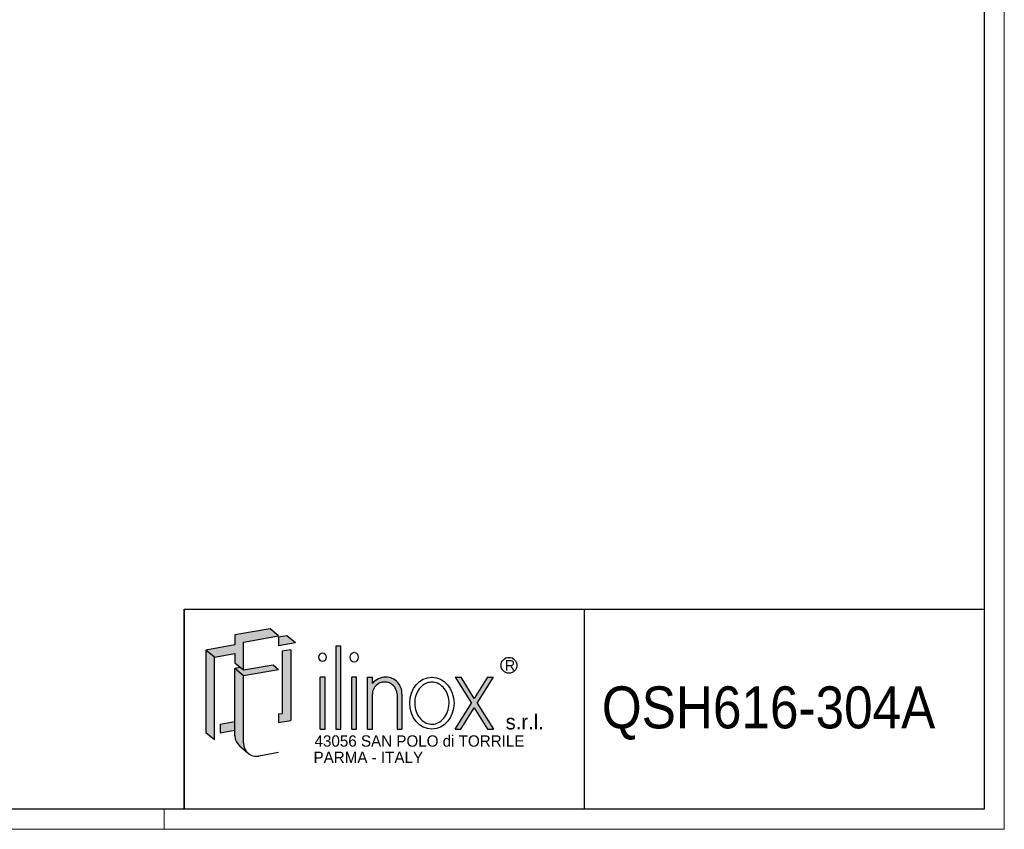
# Model space of a CAD drawing. Header units: millimetres. Extents: x 0 to 6308, y -1 to 4454.
# Tile 3 of 6: x 4461 to 6308, y -1 to 1518. Entities that reach past the tile are written whole.
import ezdxf
from ezdxf.enums import TextEntityAlignment as Align

# ---------------------------------------------------------------- set-up
doc = ezdxf.new("R2010")
doc.units = ezdxf.units.MM
doc.header["$LTSCALE"] = 7.5
doc.layers.add('SLD-0', color=7, linetype='Continuous')
doc.styles.add('SLDTEXTSTYLE0', font='ARIAL.TTF', dxfattribs={"width": 0.9915611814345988})
doc.styles.add('SLDTEXTSTYLE1', font='GOTHIC.TTF')
doc.styles.add('SLDTEXTSTYLE2', font='GOTHIC.TTF', dxfattribs={"width": 0.913})

# ---------------------------------------------------------------- blocks, each defined once
blk = doc.blocks.new('SW_NOTE_0')
at = {"layer": 'SLD-0', "color": 0, "insert": (0, 25.47071136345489), "char_height": 19.75901698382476, "attachment_point": 1, "style": 'SLDTEXTSTYLE0'}
blk.add_mtext('R', dxfattribs=at)
blk = doc.blocks.new('SW_NOTE_0_1')
at = {"layer": 'SLD-0', "color": 0, "insert": (0, 36.2126953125), "char_height": 28.35000000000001, "attachment_point": 1, "style": 'SLDTEXTSTYLE1'}
blk.add_mtext('s.r.l.', dxfattribs=at)
blk = doc.blocks.new('SW_NOTE_0_3')
at = {"layer": 'SLD-0', "color": 0, "insert": (0, 27.15952148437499), "char_height": 21.2625, "attachment_point": 1, "style": 'SLDTEXTSTYLE1'}
blk.add_mtext('PARMA - ITALY', dxfattribs=at)
blk = doc.blocks.new('SW_NOTE_0_4')
at = {"layer": 'SLD-0', "color": 0, "insert": (0, 27.15952148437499), "char_height": 21.2625, "attachment_point": 1, "style": 'SLDTEXTSTYLE1'}
blk.add_mtext('43056 SAN POLO di TORRILE', dxfattribs=at)
blk = doc.blocks.new('ILINOX_1')
at = {"layer": 'SLD-0'}
for points in [[(94.21791100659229, 321.9787086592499), (132.6575986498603, 328.7566627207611), (132.6575986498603, 311.2113813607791), (143.0248361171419, 302.5122362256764), (148.7861569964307, 297.6779140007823), (148.7861569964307, 350.3137580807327), (214.4453276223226, 361.8912413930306), (198.3167692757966, 375.4247087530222), (132.6575986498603, 363.8472254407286), (132.6575986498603, 345.1340300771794), (78.08935266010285, 335.5121760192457)], [(214.4453276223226, 343.1780460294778), (246.2707271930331, 348.7897226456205), (230.1421688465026, 362.3231900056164), (214.4453276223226, 359.5554133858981)], [(78.08935266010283, 181.1137000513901), (94.21791100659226, 167.5802326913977), (94.21791100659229, 321.9787086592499), (78.08935266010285, 335.5121760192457)], [(237.3508859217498, 203.2246169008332), (237.3508859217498, 336.2439581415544), (221.2223275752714, 333.5996012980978), (221.2223275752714, 216.7580842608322), (214.4453276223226, 215.8465047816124), (214.4453276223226, 199.469137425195)], [(321.8634835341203, 187.2190416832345), (330.9938914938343, 187.2190416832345), (330.9938914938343, 342.97947675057), (321.8634835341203, 342.97947675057)], [(148.7861569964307, 297.6779140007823), (143.0248361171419, 302.5122362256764), (132.6575986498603, 300.6842125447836), (148.7861569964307, 287.1507451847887), (214.4453276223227, 298.7282284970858), (204.0780901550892, 307.4273736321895)], [(292.2807136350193, 187.2190416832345), (301.4111215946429, 187.2190416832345), (301.4111215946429, 284.6905553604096), (292.2807136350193, 284.6905553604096)], [(351.44625343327, 187.2190416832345), (360.5766613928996, 187.2190416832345), (360.5766613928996, 284.6905553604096), (351.44625343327, 284.6905553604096)], [(575.8412990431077, 236.0686857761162), (545.3095205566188, 187.2190416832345), (556.3420480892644, 187.2190416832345), (581.3575628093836, 227.2428808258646), (606.3730775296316, 187.2190416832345), (617.4056050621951, 187.2190416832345), (586.8738265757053, 236.0686857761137), (617.263242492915, 284.6905553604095), (606.2307149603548, 284.6905553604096), (581.3575628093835, 244.8944907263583), (556.4844106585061, 284.6905553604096), (545.451883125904, 284.6905553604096)], [(104.7450798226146, 180.1260239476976), (132.6575986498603, 185.0477541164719), (132.6575986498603, 201.4251214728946), (104.7450798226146, 196.5033913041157)]]:
    blk.add_hatch(color=256, dxfattribs=at).paths.add_polyline_path(points, flags=0)
h = blk.add_hatch(color=256, dxfattribs=at)
edge = h.paths.add_edge_path(flags=0)
edge.add_arc((173.3495509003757, 160.8706728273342), 24.56339390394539, 180, 229.9999999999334, ccw=False)
edge.add_line((148.7861569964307, 160.8706728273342), (148.7861569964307, 287.1507451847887))
edge.add_line((148.7861569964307, 287.1507451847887), (132.6575986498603, 300.6842125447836))
edge.add_line((132.6575986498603, 300.6842125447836), (132.6575986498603, 201.4251214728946))
edge.add_line((132.6575986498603, 201.4251214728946), (132.6575986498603, 185.0477541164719))
edge.add_line((132.6575986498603, 185.0477541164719), (132.6575986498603, 174.404140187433))
edge.add_arc((157.2209925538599, 174.404140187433), 24.56339390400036, 180, 230.000000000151)
edge.add_line((141.4319473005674, 155.587488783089), (157.5605056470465, 142.054021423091))
h = blk.add_hatch(color=256, dxfattribs=at)
edge = h.paths.add_edge_path(flags=0)
edge.add_arc((415.5941357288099, 254.6485896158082), 30.04353208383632, 356.7216528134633, 449.8209872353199)
edge.add_arc((415.5854277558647, 251.8614784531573), 32.83065684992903, 89.82098723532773, 140.7560060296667)
edge.add_line((390.159431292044, 272.6309448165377), (390.159431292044, 284.6905553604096))
edge.add_line((390.159431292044, 284.6905553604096), (381.0290233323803, 284.6905553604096))
edge.add_line((381.0290233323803, 284.6905553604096), (381.0290233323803, 187.2190416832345))
edge.add_line((381.0290233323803, 187.2190416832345), (390.159431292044, 187.2190416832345))
edge.add_line((390.159431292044, 187.2190416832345), (390.159431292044, 252.9305661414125))
edge.add_arc((413.308762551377, 252.404847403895), 23.15529999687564, 1.3009571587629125, 178.6990428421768, ccw=False)
edge.add_line((436.4580938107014, 252.9305661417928), (436.4580938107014, 187.2190416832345))
edge.add_line((436.4580938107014, 187.2190416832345), (445.5885015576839, 187.2190416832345))
edge.add_line((445.5885015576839, 187.2190416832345), (445.5885015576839, 252.9304980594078))
at = {"color": 7, "linetype": 'Continuous', "lineweight": 25}
for p, q in [((37.52609332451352, 36.88964139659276), (37.52609332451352, 411.8896413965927)), ((37.52609332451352, 411.8896413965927), (1537.52609332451, 411.8896413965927)), ((787.5260933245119, 411.8896413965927), (787.5260933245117, 36.88964139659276))]:
    blk.add_line(p, q, dxfattribs=at)
at = {"layer": 'SLD-0'}
for p, q in [((37.52609332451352, 411.8896413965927), (37.52609332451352, 36.88964139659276)), ((132.6575986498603, 328.7566627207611), (132.6575986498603, 311.211381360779))]:
    blk.add_line(p, q, dxfattribs=at)
at = {"layer": 'SLD-0', "color": 7}
for p, q in [((198.3167692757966, 375.4247087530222), (132.6575986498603, 363.8472254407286)), ((214.4453276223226, 361.8912413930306), (198.3167692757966, 375.4247087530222)), ((132.6575986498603, 363.8472254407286), (132.6575986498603, 345.1340300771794)), ((148.7861569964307, 350.3137580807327), (214.4453276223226, 361.8912413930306)), ((230.1421688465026, 362.3231900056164), (214.4453276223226, 359.5554133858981)), ((214.4453276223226, 359.5554133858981), (214.4453276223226, 343.1780460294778)), ((246.270727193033, 348.7897226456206), (230.1421688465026, 362.3231900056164)), ((132.6575986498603, 345.1340300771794), (78.08935266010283, 335.5121760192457)), ((94.21791100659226, 321.9787086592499), (78.08935266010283, 335.5121760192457)), ((78.08935266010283, 335.5121760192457), (78.08935266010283, 181.1137000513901)), ((148.7861569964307, 297.6779140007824), (148.7861569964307, 350.3137580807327)), ((246.270727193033, 348.7897226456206), (214.4453276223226, 343.1780460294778)), ((237.3508859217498, 336.2439581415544), (221.2223275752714, 333.5996012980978)), ((221.2223275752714, 333.5996012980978), (221.2223275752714, 216.7580842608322)), ((237.3508859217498, 336.2439581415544), (237.3508859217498, 203.2246169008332)), ((330.9938914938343, 342.97947675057), (321.8634835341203, 342.97947675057)), ((321.8634835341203, 342.97947675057), (321.8634835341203, 187.2190416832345)), ((330.9938914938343, 187.2190416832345), (330.9938914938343, 342.97947675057)), ((94.21791100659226, 321.9787086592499), (132.6575986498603, 328.7566627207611)), ((94.21791100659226, 167.5802326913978), (94.21791100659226, 321.9787086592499)), ((148.7861569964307, 297.6779140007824), (132.6575986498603, 311.211381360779)), ((143.0248361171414, 302.5122362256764), (132.6575986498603, 300.6842125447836)), ((148.7861569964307, 287.1507451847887), (132.6575986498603, 300.6842125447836)), ((132.6575986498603, 174.404140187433), (132.6575986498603, 300.6842125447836)), ((204.0780901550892, 307.4273736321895), (148.7861569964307, 297.6779140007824)), ((214.4453276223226, 298.7282284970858), (148.7861569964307, 287.1507451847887)), ((214.4453276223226, 298.7282284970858), (204.0780901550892, 307.4273736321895)), ((148.7861569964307, 160.8706728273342), (148.7861569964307, 287.1507451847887)), ((301.4111215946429, 284.6905553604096), (292.2807136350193, 284.6905553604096)), ((292.2807136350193, 187.2190416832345), (292.2807136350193, 284.6905553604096)), ((301.4111215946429, 187.2190416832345), (301.4111215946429, 284.6905553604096)), ((360.5766613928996, 284.6905553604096), (351.44625343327, 284.6905553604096)), ((351.44625343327, 187.2190416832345), (351.44625343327, 284.6905553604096)), ((360.5766613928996, 187.2190416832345), (360.5766613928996, 284.6905553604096)), ((381.0290233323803, 284.6905553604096), (390.159431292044, 284.6905553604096)), ((381.0290233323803, 187.2190416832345), (381.0290233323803, 284.6905553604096)), ((390.159431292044, 272.6309448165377), (390.159431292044, 284.6905553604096)), ((545.451883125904, 284.6905553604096), (556.4844106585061, 284.6905553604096)), ((545.451883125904, 284.6905553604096), (575.8412990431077, 236.0686857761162)), ((581.3575628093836, 244.8944907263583), (556.4844106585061, 284.6905553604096)), ((606.2307149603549, 284.6905553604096), (581.3575628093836, 244.8944907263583)), ((586.8738265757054, 236.0686857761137), (617.2632424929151, 284.6905553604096)), ((606.2307149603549, 284.6905553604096), (617.2632424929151, 284.6905553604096)), ((390.159431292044, 187.2190416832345), (390.159431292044, 252.9305661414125)), ((436.4580938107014, 252.9305661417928), (436.4580938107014, 187.2190416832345)), ((445.5885015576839, 252.9304980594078), (445.5885015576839, 187.2190416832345)), ((545.3095205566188, 187.2190416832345), (575.8412990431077, 236.0686857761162)), ((556.3420480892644, 187.2190416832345), (581.3575628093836, 227.2428808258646)), ((581.3575628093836, 227.2428808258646), (606.3730775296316, 187.2190416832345)), ((586.8738265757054, 236.0686857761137), (617.4056050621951, 187.2190416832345)), ((214.4453276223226, 215.8465047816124), (221.2223275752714, 216.7580842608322)), ((214.4453276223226, 215.8465047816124), (214.4453276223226, 199.469137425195)), ((214.4453276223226, 199.469137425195), (237.3508859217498, 203.2246169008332)), ((104.7450798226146, 196.5033913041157), (132.6575986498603, 201.4251214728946)), ((104.7450798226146, 196.5033913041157), (104.7450798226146, 180.1260239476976)), ((104.7450798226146, 180.1260239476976), (132.6575986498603, 185.0477541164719)), ((292.2807136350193, 187.2190416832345), (301.4111215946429, 187.2190416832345)), ((321.8634835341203, 187.2190416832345), (330.9938914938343, 187.2190416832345)), ((351.44625343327, 187.2190416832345), (360.5766613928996, 187.2190416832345)), ((381.0290233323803, 187.2190416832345), (390.159431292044, 187.2190416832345)), ((436.4580938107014, 187.2190416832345), (445.5885015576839, 187.2190416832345)), ((545.3095205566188, 187.2190416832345), (556.3420480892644, 187.2190416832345)), ((606.3730775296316, 187.2190416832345), (617.4056050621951, 187.2190416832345)), ((78.08935266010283, 181.1137000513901), (94.21791100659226, 167.5802326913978)), ((141.4319473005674, 155.587488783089), (157.5605056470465, 142.054021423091)), ((214.4453276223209, 143.1746432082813), (177.6149394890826, 136.6804520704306))]:
    blk.add_line(p, q, dxfattribs=at)
blk.add_circle((646.3195875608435, 306.9423389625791), 14.90050395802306, dxfattribs=at)
for centre, radius, start, end in [((415.5854277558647, 251.8614784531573), 32.83065684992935, 89.82098723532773, 140.7560060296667), ((415.5941357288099, 254.6485896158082), 30.0435320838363, 356.7216528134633, 89.8209872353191), ((413.308762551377, 252.404847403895), 23.15529999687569, 1.300957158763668, 178.6990428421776), ((157.2209925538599, 174.404140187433), 24.56339390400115, 180, 230.000000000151), ((173.3495509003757, 160.8706728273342), 24.56339390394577, 180, 279.9999999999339)]:
    blk.add_arc(centre, radius, start, end, dxfattribs=at)
for centre, major_axis, ratio in [((296.8459176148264, 322.0907240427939), (0, 8.322985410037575), 0.8176290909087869), ((356.0114574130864, 322.0907240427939), (0, 9.247761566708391), 0.8176290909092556), ((501.7908619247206, 235.9547985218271), (0, 48.7357568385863), 0.8532216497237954)]:
    blk.add_ellipse(centre, major_axis=major_axis, ratio=ratio, dxfattribs=at)
for points, knots in [([(501.7908619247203, 275.3350553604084), (498.8740312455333, 275.3350553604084), (495.9556629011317, 274.8466533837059), (489.4164605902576, 272.594587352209), (485.8456270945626, 270.4814024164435), (479.4549439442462, 264.6958235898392), (476.6442264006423, 261.0213911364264), (472.3064702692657, 252.562820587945), (470.7849817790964, 247.7840181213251), (469.3358570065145, 237.8470016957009), (469.4095345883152, 232.6950876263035), (471.1387545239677, 222.8300177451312), (472.7926959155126, 218.1231605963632), (477.3549427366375, 209.863507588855), (480.2572170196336, 206.3157483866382), (486.7800276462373, 200.8074364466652), (490.3916274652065, 198.8437901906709), (497.8316264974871, 196.5943686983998), (501.6634823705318, 196.29899061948), (505.4427033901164, 196.8305813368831)], [0, 0, 0, 0, 0.2858004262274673, 0.2858004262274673, 0.65770496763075, 0.65770496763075, 1.029609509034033, 1.029609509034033, 1.401514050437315, 1.401514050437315, 1.773418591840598, 1.773418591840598, 2.145323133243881, 2.145323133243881, 2.517227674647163, 2.517227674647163, 2.889132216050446, 2.889132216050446, 3.261036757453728, 3.261036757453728, 3.261036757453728, 3.261036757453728]), ([(505.4427033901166, 196.8305813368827), (509.3201494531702, 197.3759885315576), (513.1519176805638, 198.7983907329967), (520.268541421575, 203.3660330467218), (523.5457265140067, 206.519152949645), (528.9542336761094, 214.2276184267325), (531.0768812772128, 218.7789847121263), (533.7268203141, 228.5880141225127), (534.2511484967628, 233.8385806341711), (533.5892883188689, 244.1717307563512), (532.4037407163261, 249.2471611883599), (528.5694795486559, 258.3977978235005), (525.9257503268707, 262.4663504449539), (519.7070197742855, 269.0248336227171), (516.1423125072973, 271.5145917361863), (508.9625849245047, 274.5972594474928), (505.3746804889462, 275.3350553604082), (501.7908619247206, 275.3350553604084)], [3.261036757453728, 3.261036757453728, 3.261036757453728, 3.261036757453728, 3.642607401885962, 3.642607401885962, 4.024178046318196, 4.024178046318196, 4.405748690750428, 4.405748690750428, 4.787319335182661, 4.787319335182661, 5.168889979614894, 5.168889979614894, 5.550460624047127, 5.550460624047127, 5.93203126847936, 5.93203126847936, 6.283185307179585, 6.283185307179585, 6.283185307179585, 6.283185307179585])]:
    blk.add_open_spline(points, degree=3, knots=knots, dxfattribs=at)
for name, p in [('SW_NOTE_0', (638.3395361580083, 291.2730317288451)), ('SW_NOTE_0_1', (640.0823203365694, 178.8128481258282)), ('SW_NOTE_0_4', (281.8247226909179, 148.4589104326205)), ('SW_NOTE_0_3', (279.9110976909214, 117.8228410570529))]:
    blk.add_blockref(name, p, dxfattribs=at)
at = {"layer": 'SLD-0', "color": 7, "style": 'SLDTEXTSTYLE2', "width": 0.913}
blk.add_attdef('AUTOATTR0', text='', height=78.75, dxfattribs=at).set_placement((820.4108341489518, 165.0125852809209), align=Align.BOTTOM_LEFT)

msp = doc.modelspace()

# ---------------------------------------------------------------- linework, layer by layer
at = {"color": 7, "linetype": 'Continuous', "lineweight": 18}
for p, q in [((6307.526093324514, -0.610358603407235), (6307.526093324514, 4454.389641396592)), ((6270.026093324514, 36.88964139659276), (37.52609332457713, 36.88964139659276)), ((4732.526093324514, 36.88964139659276), (4732.526093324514, -0.6103586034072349)), ((6270.026093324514, 36.88964139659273), (4770.026093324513, 36.88964139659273)), ((0.0260933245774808, -0.610358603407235), (6307.526093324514, -0.610358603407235))]:
    msp.add_line(p, q, dxfattribs=at)
at = {"color": 7, "linetype": 'Continuous', "lineweight": 25}
for p, q in [((6270.026093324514, 4416.889641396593), (6270.026093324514, 36.88964139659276)), ((6270.026093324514, 36.88964139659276), (37.52609332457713, 36.88964139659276)), ((6270.026093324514, 36.88964139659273), (4770.026093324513, 36.88964139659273))]:
    msp.add_line(p, q, dxfattribs=at)

# ---------------------------------------------------------------- block references
at = {"layer": 'SLD-0'}
msp.add_blockref('ILINOX_1', (4732.5, 0), dxfattribs=at).add_auto_attribs({'AUTOATTR0': 'QSH616-304A'})

doc.saveas('drawing.dxf')
